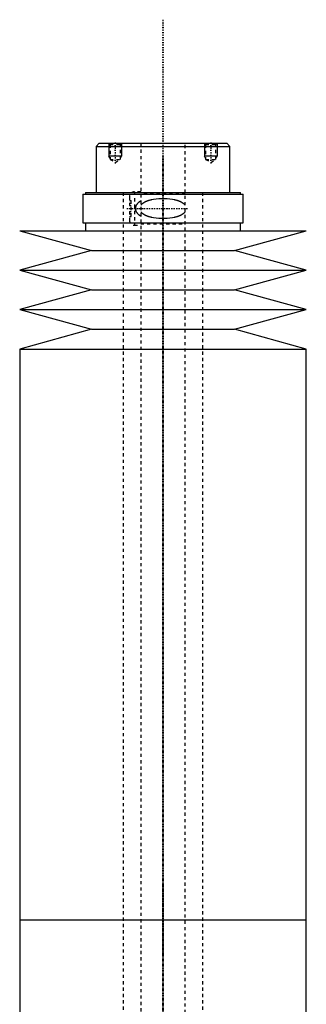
# Model space of a CAD drawing. Extents: x -120 to 120, y -1 to 1172.
# Tile 9 of 9: x -45 to 45, y 862 to 1172. Entities that reach past the tile are written whole.
import ezdxf

# ---------------------------------------------------------------- set-up
doc = ezdxf.new("R2010")
doc.units = 0
doc.linetypes.add('CENTER', pattern=[1.5, 0.45, -0.5, 0.05, -0.5])
doc.linetypes.add('DASHED', pattern=[2, 1, -1])
for name, color, linetype in [('AM_0', 7, 'CONTINUOUS'), ('AM_10', 7, 'CONTINUOUS'), ('AM_3', 7, 'DASHED'), ('AM_7', 7, 'CENTER')]:
    doc.layers.add(name, color=color, linetype=linetype)

msp = doc.modelspace()

# ---------------------------------------------------------------- linework, layer by layer
at = {"layer": 'AM_0', "color": 7, "linetype": 'CONTINUOUS'}
for p, q in [((-20, 1133), (-21, 1132)), ((-21, 1132), (-21, 1117.5)), ((-21, 1132), (21, 1132)), ((-20, 1133), (20, 1133)), ((21, 1132), (20, 1133)), ((21, 1117.5), (21, 1132)), ((-25.15, 1117), (-25.15, 1108)), ((-25.15, 1117), (25.15, 1117)), ((-24.35, 1117.5), (-24.35, 1117)), ((-24.35, 1117.5), (24.35, 1117.5)), ((24.35, 1117), (24.35, 1117.5)), ((25.15, 1108), (25.15, 1117)), ((-45, 1105.5), (-22.5, 1099.3)), ((-45, 1105.5), (45, 1105.5)), ((-25.15, 1108), (25.15, 1108)), ((-24.35, 1108), (-24.35, 1105.5)), ((22.5, 1099.3), (45, 1105.5)), ((24.35, 1105.5), (24.35, 1108)), ((-22.5, 1099.3), (-45, 1093.1)), ((-22.5, 1099.3), (22.5, 1099.3)), ((45, 1093.1), (22.5, 1099.3)), ((-45, 1093.1), (-22.5, 1086.9)), ((-45, 1093.1), (45, 1093.1)), ((22.5, 1086.9), (45, 1093.1)), ((-22.5, 1086.9), (-45, 1080.7)), ((-22.5, 1086.9), (22.5, 1086.9)), ((45, 1080.7), (22.5, 1086.9)), ((-45, 1080.7), (-22.5, 1074.5)), ((-45, 1080.7), (45, 1080.7)), ((22.5, 1074.5), (45, 1080.7)), ((-22.5, 1074.5), (-45, 1068.3)), ((-22.5, 1074.5), (22.5, 1074.5)), ((45, 1068.3), (22.5, 1074.5)), ((-45, 1068.3), (-45, 888.75)), ((-45, 1068.3), (45, 1068.3)), ((45, 888.75), (45, 1068.3)), ((-45, 888.75), (-45, 771.5)), ((-45, 888.75), (45, 888.75)), ((-45, 888.75), (0, 888.75)), ((45, 771.5), (45, 888.75))]:
    msp.add_line(p, q, dxfattribs=at)
at = {"layer": 'AM_10', "color": 7, "linetype": 'CONTINUOUS'}
for p, q in [((-17, 1133), (-17, 1129)), ((-13, 1133), (-13, 1129)), ((13, 1133), (13, 1129)), ((17, 1133), (17, 1129)), ((-13, 1129), (-17, 1129)), ((-16.62, 1128.34), (-17, 1129)), ((-13.38, 1128.34), (-13, 1129)), ((17, 1129), (13, 1129)), ((13.38, 1128.34), (13, 1129)), ((16.62, 1128.34), (17, 1129))]:
    msp.add_line(p, q, dxfattribs=at)
at = {"layer": 'AM_3', "color": 6, "linetype": 'DASHED'}
for p, q in [((-17, 1133), (-16.62, 1132.62)), ((-16.62, 1132.62), (-16.62, 1127.94)), ((-16.62, 1132.62), (-13.38, 1132.62)), ((-13.38, 1132.62), (-13, 1133)), ((-13.38, 1127.94), (-13.38, 1132.62)), ((-7, 1133), (-7, 355.5)), ((7, 355.5), (7, 1133)), ((13, 1133), (13.38, 1132.62)), ((13.38, 1132.62), (13.38, 1127.94)), ((13.38, 1132.62), (16.62, 1132.62)), ((16.62, 1132.62), (17, 1133)), ((16.62, 1127.94), (16.62, 1132.62)), ((-16.62, 1127.94), (-15, 1127)), ((-16.62, 1127.94), (-13.38, 1127.94)), ((-15, 1127), (-13.38, 1127.94)), ((13.38, 1127.94), (15, 1127)), ((13.38, 1127.94), (16.62, 1127.94)), ((15, 1127), (16.62, 1127.94)), ((-12.5, 1117.5), (-12.5, 396.5)), ((-10.5, 1116.25), (-10.5, 1113.4)), ((-10.5, 1115), (-10, 1115)), ((-10, 1110), (-10, 1115)), ((-7, 1117.75), (-9, 1117.75)), ((-9, 1117.75), (-9, 1107.25)), ((7, 1117.3), (-7, 1117.3)), ((12.5, 396.5), (12.5, 1117.5)), ((-10.5, 1113.4), (-10, 1113.4)), ((-10.5, 1111.6), (-10.5, 1108.75)), ((-10.5, 1111.6), (-10, 1111.6)), ((-10.5, 1110), (-10, 1110)), ((-9, 1107.25), (-7, 1107.25)), ((-7, 1107.7), (7, 1107.7))]:
    msp.add_line(p, q, dxfattribs=at)
for points in [[(-7, 1114.85, 0), (-7.15, 1114.76, 0), (-7.31, 1114.66, 0), (-7.36, 1114.62, 0), (-7.41, 1114.59, 0), (-7.43, 1114.57, 0), (-7.45, 1114.56, 0), (-7.5, 1114.52, 0), (-7.54, 1114.49, 0), (-7.59, 1114.46, 0), (-7.63, 1114.42, 0), (-7.68, 1114.38, 0), (-7.7, 1114.37, 0), (-7.72, 1114.35, 0), (-7.76, 1114.31, 0), (-7.8, 1114.27, 0), (-7.82, 1114.26, 0), (-7.84, 1114.24, 0), (-7.88, 1114.2, 0), (-7.92, 1114.16, 0), (-7.94, 1114.14, 0), (-7.96, 1114.12, 0), (-8, 1114.08, 0), (-8.04, 1114.04, 0), (-8.07, 1114, 0), (-8.11, 1113.96, 0), (-8.14, 1113.92, 0), (-8.16, 1113.9, 0), (-8.18, 1113.88, 0), (-8.21, 1113.83, 0), (-8.24, 1113.79, 0), (-8.27, 1113.75, 0), (-8.3, 1113.7, 0), (-8.33, 1113.66, 0), (-8.35, 1113.63, 0), (-8.36, 1113.61, 0), (-8.39, 1113.56, 0), (-8.42, 1113.51, 0), (-8.45, 1113.46, 0), (-8.47, 1113.41, 0), (-8.5, 1113.36, 0), (-8.51, 1113.33, 0), (-8.52, 1113.3, 0), (-8.54, 1113.25, 0), (-8.57, 1113.2, 0), (-8.58, 1113.14, 0), (-8.6, 1113.09, 0), (-8.62, 1113.03, 0), (-8.63, 1113, 0), (-8.63, 1112.98, 0), (-8.65, 1112.92, 0), (-8.66, 1112.86, 0), (-8.67, 1112.81, 0), (-8.68, 1112.75, 0), (-8.68, 1112.69, 0), (-8.69, 1112.67, 0), (-8.69, 1112.64, 0), (-8.69, 1112.58, 0), (-8.69, 1112.53, 0), (-8.69, 1112.5, 0), (-8.69, 1112.47, 0), (-8.69, 1112.42, 0), (-8.69, 1112.36, 0), (-8.69, 1112.33, 0), (-8.68, 1112.31, 0), (-8.68, 1112.25, 0), (-8.67, 1112.19, 0), (-8.66, 1112.14, 0), (-8.65, 1112.08, 0), (-8.63, 1112.02, 0), (-8.63, 1112, 0), (-8.62, 1111.97, 0), (-8.6, 1111.91, 0), (-8.58, 1111.86, 0), (-8.57, 1111.8, 0), (-8.54, 1111.75, 0), (-8.52, 1111.7, 0), (-8.51, 1111.67, 0), (-8.5, 1111.64, 0), (-8.47, 1111.59, 0), (-8.45, 1111.54, 0), (-8.42, 1111.49, 0), (-8.39, 1111.44, 0), (-8.36, 1111.39, 0), (-8.35, 1111.37, 0), (-8.33, 1111.34, 0), (-8.3, 1111.3, 0), (-8.27, 1111.25, 0), (-8.24, 1111.21, 0), (-8.21, 1111.17, 0), (-8.18, 1111.12, 0), (-8.16, 1111.1, 0), (-8.14, 1111.08, 0), (-8.11, 1111.04, 0), (-8.07, 1111, 0), (-8.04, 1110.96, 0), (-8, 1110.92, 0), (-7.96, 1110.88, 0), (-7.94, 1110.86, 0), (-7.92, 1110.84, 0), (-7.88, 1110.8, 0), (-7.84, 1110.76, 0), (-7.82, 1110.74, 0), (-7.8, 1110.73, 0), (-7.76, 1110.69, 0), (-7.72, 1110.65, 0), (-7.7, 1110.63, 0), (-7.68, 1110.62, 0), (-7.63, 1110.58, 0), (-7.59, 1110.54, 0), (-7.54, 1110.51, 0), (-7.5, 1110.48, 0), (-7.45, 1110.44, 0), (-7.43, 1110.43, 0), (-7.41, 1110.41, 0), (-7.36, 1110.38, 0), (-7.31, 1110.34, 0), (-7.15, 1110.24, 0), (-7, 1110.15, 0)], [(7, 1113.5, 0), (6.96, 1113.56, 0), (6.87, 1113.67, 0), (6.77, 1113.77, 0), (6.72, 1113.82, 0), (6.68, 1113.86, 0), (6.58, 1113.95, 0), (6.47, 1114.04, 0), (6.37, 1114.12, 0), (6.26, 1114.19, 0), (6.15, 1114.26, 0), (6.1, 1114.3, 0), (6.04, 1114.33, 0), (5.93, 1114.4, 0), (5.81, 1114.46, 0), (5.69, 1114.52, 0), (5.57, 1114.58, 0), (5.45, 1114.64, 0), (5.39, 1114.66, 0), (5.33, 1114.69, 0), (5.2, 1114.74, 0), (5.08, 1114.79, 0), (5.02, 1114.81, 0), (4.95, 1114.84, 0), (4.82, 1114.88, 0), (4.69, 1114.93, 0), (4.63, 1114.95, 0), (4.56, 1114.97, 0), (4.43, 1115.01, 0), (4.3, 1115.05, 0), (4.16, 1115.08, 0), (4.02, 1115.12, 0), (3.89, 1115.15, 0), (3.82, 1115.17, 0), (3.75, 1115.18, 0), (3.61, 1115.21, 0), (3.47, 1115.24, 0), (2.98, 1115.33, 0), (2.12, 1115.45, 0), (1.26, 1115.52, 0), (0.42, 1115.55, 0), (0, 1115.56, 0), (-0.42, 1115.55, 0), (-1.26, 1115.52, 0), (-2.12, 1115.45, 0), (-2.98, 1115.33, 0), (-3.47, 1115.24, 0), (-3.61, 1115.21, 0), (-3.75, 1115.18, 0), (-3.82, 1115.17, 0), (-3.89, 1115.15, 0), (-4.02, 1115.12, 0), (-4.16, 1115.08, 0), (-4.3, 1115.05, 0), (-4.43, 1115.01, 0), (-4.56, 1114.97, 0), (-4.63, 1114.95, 0), (-4.69, 1114.93, 0), (-4.82, 1114.88, 0), (-4.95, 1114.84, 0), (-5.02, 1114.81, 0), (-5.08, 1114.79, 0), (-5.2, 1114.74, 0), (-5.33, 1114.69, 0), (-5.39, 1114.66, 0), (-5.45, 1114.64, 0), (-5.57, 1114.58, 0), (-5.69, 1114.52, 0), (-5.81, 1114.46, 0), (-5.93, 1114.4, 0), (-6.04, 1114.33, 0), (-6.1, 1114.3, 0), (-6.15, 1114.26, 0), (-6.26, 1114.19, 0), (-6.37, 1114.12, 0), (-6.47, 1114.04, 0), (-6.58, 1113.95, 0), (-6.68, 1113.86, 0), (-6.72, 1113.82, 0), (-6.77, 1113.77, 0), (-6.87, 1113.67, 0), (-6.96, 1113.56, 0), (-7, 1113.5, 0)], [(-7, 1111.5, 0), (-6.96, 1111.44, 0), (-6.87, 1111.33, 0), (-6.77, 1111.23, 0), (-6.72, 1111.18, 0), (-6.68, 1111.14, 0), (-6.58, 1111.05, 0), (-6.47, 1110.96, 0), (-6.37, 1110.88, 0), (-6.26, 1110.81, 0), (-6.15, 1110.74, 0), (-6.1, 1110.7, 0), (-6.04, 1110.67, 0), (-5.93, 1110.6, 0), (-5.81, 1110.54, 0), (-5.69, 1110.48, 0), (-5.57, 1110.42, 0), (-5.45, 1110.36, 0), (-5.39, 1110.34, 0), (-5.33, 1110.31, 0), (-5.2, 1110.26, 0), (-5.08, 1110.21, 0), (-5.02, 1110.19, 0), (-4.95, 1110.16, 0), (-4.82, 1110.12, 0), (-4.69, 1110.07, 0), (-4.63, 1110.05, 0), (-4.56, 1110.03, 0), (-4.43, 1109.99, 0), (-4.3, 1109.95, 0), (-4.16, 1109.92, 0), (-4.02, 1109.88, 0), (-3.89, 1109.85, 0), (-3.82, 1109.83, 0), (-3.75, 1109.82, 0), (-3.61, 1109.79, 0), (-3.47, 1109.76, 0), (-2.98, 1109.67, 0), (-2.12, 1109.55, 0), (-1.26, 1109.48, 0), (-0.42, 1109.45, 0), (0, 1109.44, 0), (0.42, 1109.45, 0), (1.26, 1109.48, 0), (2.12, 1109.55, 0), (2.98, 1109.67, 0), (3.47, 1109.76, 0), (3.61, 1109.79, 0), (3.75, 1109.82, 0), (3.82, 1109.83, 0), (3.89, 1109.85, 0), (4.02, 1109.88, 0), (4.16, 1109.92, 0), (4.3, 1109.95, 0), (4.43, 1109.99, 0), (4.56, 1110.03, 0), (4.63, 1110.05, 0), (4.69, 1110.07, 0), (4.82, 1110.12, 0), (4.95, 1110.16, 0), (5.02, 1110.19, 0), (5.08, 1110.21, 0), (5.2, 1110.26, 0), (5.33, 1110.31, 0), (5.39, 1110.34, 0), (5.45, 1110.36, 0), (5.57, 1110.42, 0), (5.69, 1110.48, 0), (5.81, 1110.54, 0), (5.93, 1110.6, 0), (6.04, 1110.67, 0), (6.1, 1110.7, 0), (6.15, 1110.74, 0), (6.26, 1110.81, 0), (6.37, 1110.88, 0), (6.47, 1110.96, 0), (6.58, 1111.05, 0), (6.68, 1111.14, 0), (6.72, 1111.18, 0), (6.77, 1111.23, 0), (6.87, 1111.33, 0), (6.96, 1111.44, 0), (7, 1111.5, 0)]]:
    msp.add_polyline3d(points, dxfattribs=at)
for centre, start, end in [((-9, 1116.25), 90, 180), ((-9, 1108.75), 180, 270)]:
    msp.add_arc(centre, 1.5, start, end, dxfattribs=at)
at = {"layer": 'AM_7', "color": 4, "linetype": 'CENTER'}
for p, q in [((0, 1171.88), (0, 316.62)), ((-15, 1133.3), (-15, 1126.7)), ((15, 1133.3), (15, 1126.7)), ((0, 1128.94), (0, 877.31)), ((-11.38, 1112.5), (7.87, 1112.5)), ((0, 900.19), (0, 648.56))]:
    msp.add_line(p, q, dxfattribs=at)

doc.saveas('drawing.dxf')
